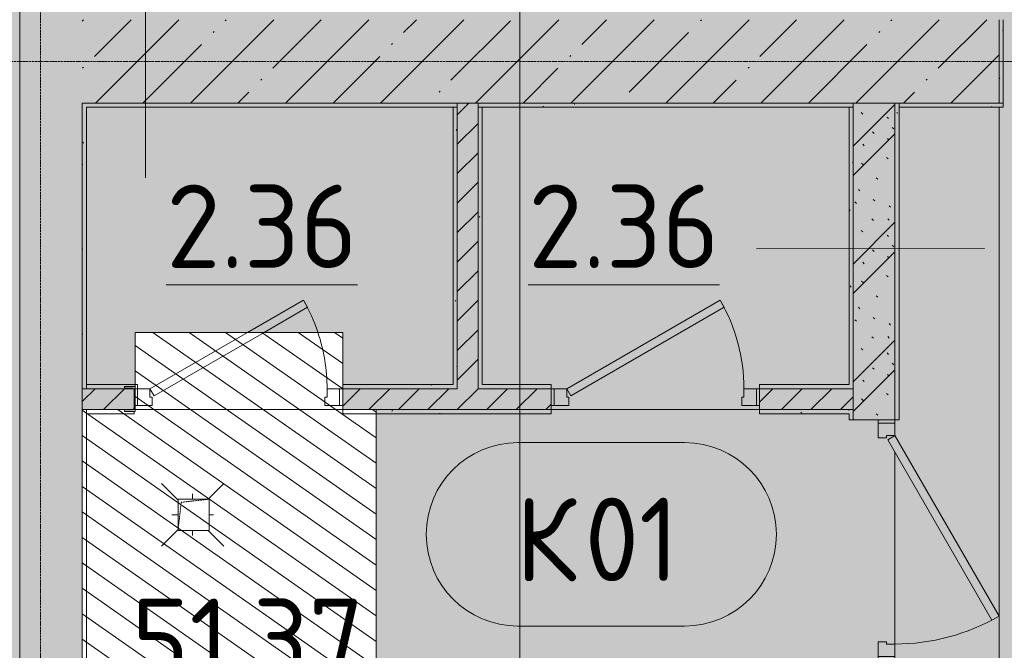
# Model space of a CAD drawing. Header units: millimetres. Extents: x -10358 to 171177, y -7314 to 134351.
# Tile 17 of 256: x 5800 to 10525, y 61475 to 64500. Entities that reach past the tile are written whole.
import ezdxf

# ---------------------------------------------------------------- set-up
doc = ezdxf.new("R2010")
doc.units = ezdxf.units.MM
doc.linetypes.add('3_ Штрих_ 1 х 1 мм', pattern=[2, 1, -1])
doc.linetypes.add('4_ Штрихпунктир_ 10 х 2 мм', pattern=[14, 10, -2, 0, -2])
for name, color, linetype, lineweight in [('A-AREA-IDEN', 7, 'Continuous', 5), ('A-DETL', 7, 'Continuous', 15), ('A-DETL-GENF', 7, 'Continuous', 13), ('A-DOOR', 7, 'Continuous', 13), ('A-DOOR-FRAM', 7, 'Continuous', 13), ('A-FLOR', 7, 'Continuous', 13), ('A-WALL', 7, 'Continuous', 13), ('A-WALL-PATT', 7, 'Continuous', 13), ('I-WALL', 7, 'Continuous', 13), ('M-EQPM', 7, 'Continuous', 13), ('P-SANR-FIXT', 7, 'Continuous', 13), ('S-COLS', 7, 'Continuous', 15), ('S-GRID', 7, 'Continuous', 5)]:
    doc.layers.add(name, color=color, linetype=linetype, lineweight=lineweight)
doc.styles.add('GOST Common_2', font='GOST_Common.ttf', dxfattribs={"height": 400})
pattern_1 = [(0, (0, 0), (406.4, 101.6), [6.706, -298.094, 6.706, -298.094, -1625.6]), (0, (0, 0), (406.4, 101.6), [-609.6, 6.706, -602.894, 6.706, -298.094, -711.2]), (0, (0, 0), (406.4, 101.6), [-1524, 6.706, -196.494, 6.706, -501.294]), (120, (152.4, 50.8), (-291.18818, 301.15272), [6.706, -298.094, 6.706, -298.094, -1625.6]), (120, (152.4, 50.8), (-291.18818, 301.15272), [-609.6, 6.706, -602.894, 6.706, -298.094, -711.2]), (120, (152.4, 50.8), (-291.18818, 301.15272), [-1524, 6.706, -196.494, 6.706, -501.294]), (240, (203.2, 254), (-115.21182, -402.75272), [6.706, -298.094, 6.706, -298.094, -1625.6]), (240, (203.2, 254), (-115.21182, -402.75272), [-609.6, 6.706, -602.894, 6.706, -298.094, -711.2]), (240, (203.2, 254), (-115.21182, -402.75272), [-1524, 6.706, -196.494, 6.706, -501.294])]
pattern_2 = [(45, (0, 0), (-228.0985, 228.0985), []), (45, (228.1, 0), (-228.0985, 228.0985), [403.225, -80.645, 6.706, -73.939])]
pattern_3 = [(45, (0, 0), (-70.71068, 70.71068), [])]
pattern_4 = [(145, (0, 0), (-57.357644, -81.915204), [])]

# ---------------------------------------------------------------- blocks, each defined once
blk = doc.blocks.new('Наметкина 10_РД_АР_П_Отделка_R21_rvt-1-Маркировочный план-схема -1 этажа на отм_-5_600')
at = {"layer": 'A-WALL-PATT', "lineweight": 5}
h = blk.add_hatch(dxfattribs=at)
h.set_pattern_fill('FP_16', color=256, style=0, pattern_type=2)
h.set_pattern_definition(pattern_1)
h.paths.add_polyline_path([(10500, 64100), (10520, 64100.8), (10520, 64500), (10500, 64500)])
h = blk.add_hatch(dxfattribs=at)
h.set_pattern_fill('FP_16', color=256, style=0, pattern_type=2)
h.set_pattern_definition(pattern_1)
h.paths.add_polyline_path([(6100, 62730), (6120, 62730), (6120, 64100), (6100, 64100), (6100, 63138.1)])
h = blk.add_hatch(dxfattribs=at)
h.set_pattern_fill('FP_16', color=256, style=0, pattern_type=2)
h.set_pattern_definition(pattern_1)
h.paths.add_polyline_path([(6425, 64080), (7900, 64080), (7900, 64100), (6120, 64100), (6120, 64080)])
h = blk.add_hatch(dxfattribs=at)
h.set_pattern_fill('FP_16', color=256, style=0, pattern_type=2)
h.set_pattern_definition(pattern_1)
h.paths.add_polyline_path([(7900, 62730), (7900, 64080), (7880, 64080), (7880, 62730)])
h = blk.add_hatch(dxfattribs=at)
h.set_pattern_fill('FP_16', color=256, style=0, pattern_type=2)
h.set_pattern_definition(pattern_1)
h.paths.add_polyline_path([(8000, 64080), (9800, 64080), (9800, 64100), (8000, 64099.9)])
h = blk.add_hatch(dxfattribs=at)
h.set_pattern_fill('FP_16', color=256, style=0, pattern_type=2)
h.set_pattern_definition(pattern_1)
h.paths.add_polyline_path([(8000, 62730), (8020, 62730), (8019.7, 64080), (8000, 64080), (8000, 62748.2)])
h = blk.add_hatch(dxfattribs=at)
h.set_pattern_fill('FP_16', color=256, style=0, pattern_type=2)
h.set_pattern_definition(pattern_1)
h.paths.add_polyline_path([(9780, 62750), (9800, 62750), (9800, 64080), (9780, 64080), (9780, 63138.1)])
h = blk.add_hatch(dxfattribs=at)
h.set_pattern_fill('FP_16', color=256, style=0, pattern_type=2)
h.set_pattern_definition(pattern_1)
h.paths.add_polyline_path([(10020, 58225), (10020, 61430), (10000, 61430), (10000, 58225)])
h.paths.add_polyline_path([(10020, 62580), (10020, 64100), (10000, 64100), (10000, 62580)])
h = blk.add_hatch(dxfattribs=at)
h.set_pattern_fill('FP_16', color=256, style=0, pattern_type=2)
h.set_pattern_definition(pattern_1)
h.paths.add_polyline_path([(10300, 64080), (10520, 64080), (10520, 64100), (10020, 64100), (10020, 64080)])
h = blk.add_hatch(dxfattribs=at)
h.set_pattern_fill('FP_16', color=256, style=0, pattern_type=2)
h.set_pattern_definition(pattern_1)
h.paths.add_polyline_path([(7350, 62730), (7880, 62730), (7880, 62750), (7350, 62750)])
h.paths.add_polyline_path([(6120, 62730), (6307.2, 62732.2), (6302.7, 62740), (6354.7, 62740), (6354.7, 62750), (6120, 62750), (6120, 62732.2)])
h.paths.add_polyline_path([(9780, 62730), (9800, 62730), (9800, 62750), (9350, 62750), (9350, 62730), (9660.1, 62730)])
h.paths.add_polyline_path([(8264, 62730), (8350, 62730), (8350, 62750), (8020, 62750), (8020, 62730)])
h = blk.add_hatch(dxfattribs=at)
h.set_pattern_fill('FP_16', color=256, style=0, pattern_type=2)
h.set_pattern_definition(pattern_1)
h.paths.add_polyline_path([(8000, 62610), (8350, 62610), (8350, 62630), (7510, 62630), (7510, 62610), (7900, 62610)])
h.paths.add_polyline_path([(9660.1, 62610), (9800, 62610), (9800, 62630), (9350, 62630), (9350, 62610)])
h = blk.add_hatch(dxfattribs=at)
h.set_pattern_fill('FP_16', color=256, style=0, pattern_type=2)
h.set_pattern_definition(pattern_1)
h.paths.add_polyline_path([(9800, 61075), (9800, 61430), (9780, 61430), (9780, 61075)])
h.paths.add_polyline_path([(9800, 62580), (9800, 62610), (9780, 62610), (9780, 62580)])
at = {"layer": 'A-WALL'}
for p, q in [((10500, 64500), (10500, 64100)), ((10520, 64100), (10520, 64500)), ((6100, 64100), (6100, 62730)), ((6120, 64100), (6100, 64100)), ((7900, 64100), (6120, 64100)), ((6120, 62730), (6120, 64080)), ((6120, 64080), (7900, 64080)), ((7900, 64080), (7880, 64080)), ((7880, 64080), (7880, 62750)), ((7900, 64080), (7900, 64100)), ((7900, 62730), (7900, 64080)), ((9800, 64100), (8000, 64100)), ((8000, 64100), (8000, 64080)), ((8000, 64080), (9800, 64080)), ((8000, 64080), (8000, 62730)), ((8020, 64080), (8000, 64080)), ((8020, 62750), (8020, 64080)), ((9800, 64080), (9780, 64080)), ((9780, 64080), (9780, 62750)), ((9800, 64080), (9800, 64100)), ((9800, 62750), (9800, 64080)), ((10000, 64100), (10000, 62580)), ((10020, 64100), (10000, 64100)), ((10020, 62580), (10020, 64100)), ((10500, 64100), (10020, 64100)), ((10020, 64100), (10020, 64080)), ((10020, 64080), (10520, 64080)), ((10520, 64080), (10520, 64100)), ((6354.7, 62750), (6120, 62750)), ((6120, 62750), (6120, 62730)), ((6365, 62750), (6354.7, 62750)), ((6365, 62730), (6365, 62750)), ((7880, 62750), (7350, 62750)), ((7350, 62750), (7350, 62730)), ((8350, 62750), (8020, 62750)), ((8350, 62730), (8350, 62750)), ((9780, 62750), (9350, 62750)), ((9350, 62750), (9350, 62730)), ((9800, 62730), (9800, 62750)), ((6100, 62730), (6120, 62730)), ((6120, 62730), (6347.7, 62730)), ((6354.7, 62730), (6365, 62730)), ((7350, 62730), (7880, 62730)), ((7880, 62730), (7900, 62730)), ((8000, 62730), (8020, 62730)), ((8020, 62730), (8350, 62730)), ((9350, 62730), (9800, 62730)), ((6100, 62630), (6100, 61250)), ((6120, 62630), (6100, 62630)), ((6347.7, 62630), (6120, 62630)), ((6120, 62630), (6120, 62610)), ((6120, 61250), (6120, 62630)), ((6120, 62610), (6350, 62610)), ((6350, 62610), (6350, 62620)), ((7510, 62630), (7350, 62630)), ((7350, 62630), (7350, 62610)), ((7352.3, 62610), (7510, 62610)), ((8350, 62630), (7510, 62630)), ((7510, 62610), (8350, 62610)), ((8350, 62610), (8350, 62630)), ((9800, 62630), (9350, 62630)), ((9350, 62630), (9350, 62610)), ((9350, 62610), (9780, 62610)), ((9780, 62610), (9780, 62580)), ((9800, 62610), (9800, 62630)), ((9800, 62580), (9800, 62610)), ((9780, 62580), (9800, 62580)), ((10000, 62580), (10020, 62580))]:
    blk.add_line(p, q, dxfattribs=at)
at = {"layer": 'A-WALL', "lineweight": 15}
blk.add_line((10500, 64100), (10520, 64100), dxfattribs=at)
blk = doc.blocks.new('АР_Дверь однопольная - 1150х2100h_кл_ коридор-5133675-Маркировочный план-схема -1 этажа на отм_-5_600')
at = {"layer": 'A-DOOR'}
for p, q in [((366, 600), (-500, 100)), ((386, 565.4), (366, 600)), ((-480, 65.4), (386, 565.4)), ((-500, 100), (-480, 65.4))]:
    blk.add_line(p, q, dxfattribs=at)
at = {"layer": 'A-DOOR', "lineweight": 5}
blk.add_arc((-500, 100), 1000, 360, 30, dxfattribs=at)
at = {"layer": 'A-DOOR-FRAM'}
for p, q in [((-560, 100), (-575, 100)), ((-500, 100), (-560, 100)), ((-560, 100), (-560, 20)), ((-500, 60), (-500, 100)), ((560, 100), (500, 100)), ((500, 100), (500, 60)), ((560, 20), (560, 100)), ((560, 100), (575, 100)), ((-490, 60), (-500, 60)), ((-490, 20), (-490, 60)), ((500, 60), (490, 60)), ((490, 60), (490, 20)), ((-560, 20), (-575, 20)), ((-560, 20), (-490, 20)), ((490, 20), (560, 20)), ((560, 20), (575, 20))]:
    blk.add_line(p, q, dxfattribs=at)
blk = doc.blocks.new('АР_Дверь однопольная - 1000х2100h_850__Кладовая-V101-Маркировочный план-схема -1 этажа на отм_-5_600')
at = {"layer": 'A-DOOR'}
for p, q in [((311.1, 475), (42.7, 320)), ((331.1, 440.4), (311.1, 475)), ((122.7, 320), (331.1, 440.4)), ((42.7, 320), (-425, 50)), ((-405, 15.4), (122.7, 320)), ((-425, 50), (-405, 15.4))]:
    blk.add_line(p, q, dxfattribs=at)
at = {"layer": 'A-DOOR', "lineweight": 5}
for start, end in [(18.5524, 30), (360, 18.5524)]:
    blk.add_arc((-425, 50), 850, start, end, dxfattribs=at)
at = {"layer": 'A-DOOR-FRAM'}
for p, q in [((-495.3, 50), (-500, 50)), ((-485, 50), (-495.3, 50)), ((-425, 50), (-485, 50)), ((-485, 50), (-485, -30)), ((-425, 10), (-425, 50)), ((485, 50), (425, 50)), ((425, 50), (425, 10)), ((485, -30), (485, 50)), ((485, 50), (500, 50)), ((-415, 10), (-425, 10)), ((-415, -30), (-415, 10)), ((425, 10), (415, 10)), ((415, 10), (415, -30)), ((-495.3, -30), (-500, -30)), ((-485, -30), (-495.3, -30)), ((-485, -30), (-415, -30)), ((415, -30), (485, -30)), ((485, -30), (500, -30))]:
    blk.add_line(p, q, dxfattribs=at)
blk = doc.blocks.new('АР_Дверь однопольная - 1000х2100h_850__Кладовая-4751203-Маркировочный план-схема -1 этажа на отм_-5_600')
at = {"layer": 'A-DOOR'}
for p, q in [((311.1, 475), (-425, 50)), ((331.1, 440.4), (311.1, 475)), ((-405, 15.4), (331.1, 440.4)), ((-425, 50), (-405, 15.4))]:
    blk.add_line(p, q, dxfattribs=at)
at = {"layer": 'A-DOOR', "lineweight": 5}
blk.add_arc((-425, 50), 850, 360, 30, dxfattribs=at)
at = {"layer": 'A-DOOR-FRAM'}
for p, q in [((-485, 50), (-500, 50)), ((-425, 50), (-485, 50)), ((-485, 50), (-485, -30)), ((-425, 10), (-425, 50)), ((485, 50), (425, 50)), ((425, 50), (425, 10)), ((485, -30), (485, 50)), ((485, 50), (500, 50)), ((-415, 10), (-425, 10)), ((-415, -30), (-415, 10)), ((425, 10), (415, 10)), ((415, 10), (415, -30)), ((-485, -30), (-500, -30)), ((-485, -30), (-415, -30)), ((415, -30), (485, -30)), ((485, -30), (500, -30))]:
    blk.add_line(p, q, dxfattribs=at)
blk = doc.blocks.new('АР_Канал вертикальный прямоугольный - ВК-V100-Маркировочный план-схема -1 этажа на отм_-5_600')
at = {"layer": 'A-DETL-GENF', "linetype": '3_ Штрих_ 1 х 1 мм'}
for p, q in [((75, 75), (-75, 75)), ((-75, 75), (-75, -75)), ((75, 75), (-75, 75)), ((-75, 75), (-75, -75)), ((-75, -75), (-60, 60)), ((-75, -75), (-60, 60)), ((-60, 60), (75, 75)), ((-60, 60), (75, 75)), ((75, -75), (75, 75)), ((-75, -75), (75, -75))]:
    blk.add_line(p, q, dxfattribs=at)
at = {"layer": 'M-EQPM'}
for p, q in [((-75, -75), (-75, 75)), ((-75, 75), (75, 75)), ((75, 75), (75, -75)), ((75, -75), (-75, -75))]:
    blk.add_line(p, q, dxfattribs=at)
blk = doc.blocks.new('АР_Трап - 100-100-V120-Маркировочный план-схема -1 этажа на отм_-5_600')
at = {"layer": 'P-SANR-FIXT'}
for p, q in [((-70, 70), (-150, 150)), ((75, 75), (150, 150)), ((0, 75), (0, 100)), ((-100, 0), (-70, 0)), ((80, 0), (100, 0)), ((-70, -70), (-150, -150)), ((0, -100), (0, -75)), ((75, -75), (150, -150))]:
    blk.add_line(p, q, dxfattribs=at)
blk = doc.blocks.new('АР_Фахверк_ _Швеллер полки параллельные_ - 12П-6685642-Маркировочный план-схема -1 этажа на отм_-5_600')
at = {"layer": 'S-COLS'}
blk.add_hatch(color=256, dxfattribs=at).paths.add_polyline_path([(-16.6, 50), (-14.7, -60), (35.4, -60), (30.9, -52.2), (-9.6, -50), (-11.8, -44.7), (-13.5, 50)])
for p, q in [((-16.6, 60), (-16.6, -60)), ((35.4, 60), (-14.8, 60)), ((-4.3, 52.2), (30.9, 52.2)), ((35.4, 56.7), (35.4, 60)), ((-11.8, -44.7), (-11.8, 44.7)), ((-16.6, -60), (35.4, -60)), ((30.9, -52.2), (-4.3, -52.2)), ((35.4, -60), (35.4, -56.7))]:
    blk.add_line(p, q, dxfattribs=at)
for centre, radius, start, end in [((-4.3, 44.7), 7.5, 135.028, 180), ((-4.3, 44.7), 7.5, 90, 135), ((30.9, 56.7), 4.5, 270, 360), ((-4.3, -44.7), 7.5, 180, 270), ((30.9, -56.7), 4.5, 360, 90)]:
    blk.add_arc(centre, radius, start, end, dxfattribs=at)
blk = doc.blocks.new('Марка помещения _Номер_ - 2 мм-68851-Маркировочный план-схема -1 этажа на отм_-5_600')
at = {"layer": 'A-AREA-IDEN'}
for p, q in [((-2.027, 2.21), (1.973, 2.21)), ((-2.027, -2.19), (1.973, -2.19))]:
    blk.add_line(p, q, dxfattribs=at)
for centre, start, end in [((-2.027, 0.01), 90, 270), ((1.973, 0.01), 270, 90)]:
    blk.add_arc(centre, 2.2, start, end, dxfattribs=at)

msp = doc.modelspace()

# ---------------------------------------------------------------- hatches: boundary and pattern name
at = {"layer": 'A-DETL-GENF', "true_color": 0xffffff}
h = msp.add_hatch(color=7, dxfattribs=at)
h.paths.add_polyline_path([(30200, 32200), (38582.9, 32200), (38582.9, 48000), (32600, 48000), (32600, 50050), (26600, 50050), (26601.2, 51500), (26900, 51500), (26900, 51900), (26600, 51900), (26600, 57825), (26900, 57825), (26900, 58225), (26600, 58225), (26600, 64100), (26900, 64100), (26900, 64500), (26600, 64500), (26600, 70300), (26900, 70300), (26900, 70700), (26600, 70700), (26600, 76750), (26900, 76750), (26900, 77150), (26600, 77150), (26600, 80600), (26975, 80600), (26975, 80900), (32600, 80900), (32600, 99100), (26975, 99100), (26975, 99400), (26575, 99400), (26575, 99100), (20875, 99100), (20875, 99400), (20475, 99400), (20475, 99100), (14525, 99100), (14525, 99400), (1400, 99400), (1400, 101100), (600, 101100), (600, 101450), (700, 101450), (700, 101750), (1400, 101750), (1400, 104300), (41750, 104300), (41750, 125510), (44050, 125510), (44050, 126310), (44700, 126310), (44700, 125510), (45250, 125510), (45250, 127956.4), (-1456, 127956.4), (-1456, 79200), (4850, 79200), (4850, 32200), (29700, 32200)])
h.paths.add_polyline_path([(19481.8, 43200), (19250, 43200), (19250, 44800), (20325, 44800), (20325, 44300), (21000, 44300), (21000, 43200), (19675, 43200)])
h.paths.add_polyline_path([(34923.4, 43245), (33775, 43245), (33776.6, 44280), (34923.4, 44280), (34923.4, 43246.6)])
h.paths.add_polyline_path([(15899.9, 43690), (15900, 43810), (15951.9, 43810), (15947.4, 43802.2), (15906.9, 43800), (15904.7, 43794.7), (15906.9, 43700), (15912.2, 43697.8), (15948.6, 43695.8), (15951.9, 43690), (15900, 43690)])
h.paths.add_polyline_path([(16768.8, 43690), (16748, 43690), (16752.5, 43697.8), (16793, 43700), (16795.2, 43705.3), (16793, 43800), (16787.7, 43802.2), (16751.5, 43803.9), (16748, 43810), (16800, 43810), (16798.8, 43690), (16787.7, 43690)])
h.paths.add_polyline_path([(6298, 43690), (6302.5, 43697.8), (6343, 43700), (6345.2, 43705.3), (6343, 43800), (6337.7, 43802.2), (6301.4, 43804.2), (6298, 43810), (6350, 43810), (6348.8, 43690), (6318.9, 43690)])
h.paths.add_polyline_path([(33774, 44335), (33724.6, 44335), (33729.1, 44342.8), (33769.6, 44345), (33771.8, 44350.3), (33769.6, 44445), (33764.3, 44447.2), (33729.1, 44447.2), (33724.6, 44455), (33776.6, 44455), (33775, 44335)])
h.paths.add_polyline_path([(34945, 44335), (34923.4, 44335), (34925, 44455), (34975.4, 44455), (34970.9, 44447.2), (34930.4, 44445), (34928.2, 44439.7), (34930.4, 44345), (34935.7, 44342.8), (34970.9, 44342.8), (34975.4, 44335)])
h.paths.add_polyline_path([(6868, 44740), (6100, 44740), (6100, 46490), (7200, 46490), (7200, 44740), (7040, 44740)])
h.paths.add_polyline_path([(13050, 45300), (12550, 45300), (12550, 77050), (13350, 77050), (13350, 61550), (24850, 61550), (24850, 60750), (13350, 60750), (13350, 45300)])
h.paths.add_polyline_path([(27808.7, 50700), (31300, 50700), (31300, 75252.5), (27250, 79728.8), (27250, 50700)])
h.paths.add_polyline_path([(31950, 50700), (32600, 50700), (32600, 75050), (31950, 75050), (31950, 50920)])
h.paths.add_polyline_path([(29374.9, 52325), (28875, 52325), (28876.1, 73440), (29675, 73440), (29675, 52325)])
h.paths.add_polyline_path([(20275, 52800), (20275, 54550), (22025, 54550), (22025, 52800), (20500, 52800)])
h.paths.add_polyline_path([(7076.2, 61250), (6100, 61250), (6100, 62630), (6348.1, 62630.8), (6349.9, 62635.3), (6347.7, 62730), (6338, 62732.2), (6307.2, 62732.2), (6302.7, 62740), (6354.7, 62740), (6354.7, 63000), (7350, 63000), (7350, 62630), (7510, 62630), (7510, 61250), (7180, 61250)])
h.paths.add_polyline_path([(31940, 75700), (32600, 75700), (32600, 80250), (27655, 80250), (31771.7, 75700)])
h.paths.add_polyline_path([(16125, 77150), (14375, 77150), (14375, 78400), (16125, 78400), (16125, 77170)])
h.paths.add_polyline_path([(20301, 78840), (20301, 78916), (20501, 78916), (20500, 78840.6), (20492, 78845.5), (20492, 78901.3), (20489.2, 78908), (20482.5, 78910.8), (20319.5, 78910.8), (20312.8, 78908), (20310, 78901.3), (20310, 78845.5)])
h.paths.add_polyline_path([(30075, 84350), (24230, 84350), (24230, 84900), (26975, 84900), (26975, 85150), (29775, 85150), (29775, 96625), (30575, 96625), (30575, 84350), (30275, 84350)])
h.paths.add_polyline_path([(18875, 93330), (17125, 93330), (17125, 95080), (18875, 95080), (18875, 94023)])
h.paths.add_polyline_path([(4850, 93330), (3100, 93330), (3100, 95080), (4850, 95080), (4850, 93507.5)])
h.paths.add_polyline_path([(2050, 99750), (32600, 99750), (32600, 100300), (45100.3, 100300), (41936.4, 103650), (2050, 103650), (2050, 100848.8)])
h.paths.add_polyline_path([(45250, 101088.1), (45250, 124860), (42400, 124860), (42400, 104105.8), (44561.3, 101817.3)])
h.paths.add_polyline_path([(40215, 101300), (3645.5, 101300), (3645.5, 102100), (40215, 102100), (40215, 101600)])
h.paths.add_polyline_path([(44325, 105712), (43825, 105712.7), (43825, 123388), (44625, 123388), (44625, 105712), (44561.3, 105712)])
h.paths.add_polyline_path([(32445, 109025), (31630, 109025), (31630, 110775), (33380, 110775), (33380, 109025), (32580, 109025)])
h.paths.add_polyline_path([(7825, 109025), (7825, 110775), (9575, 110775), (9575, 109025)])
h.paths.add_polyline_path([(40200, 117650), (700, 117650), (700, 118450), (40200, 118450), (40200, 117950)])
at = {"layer": 'A-DETL-GENF', "lineweight": 5, "true_color": 0x808080}
h = msp.add_hatch(dxfattribs=at)
h.set_pattern_fill('FP_17', color=8, style=0, pattern_type=2)
h.set_pattern_definition(pattern_4)
h.paths.add_polyline_path([(130440, 11900), (131470, 11900), (131470, 12750), (130440, 12750), (130440, 12700), (130320, 12700), (130320, 11900), (130424.6, 11900)])
h.paths.add_polyline_path([(130440, 12825), (131470, 12825), (131470, 13675), (130440, 13675), (130440, 13630), (130320, 13630), (130320, 12830), (130440, 12830)])
h.paths.add_polyline_path([(131116.4, 13750), (131470, 13750), (131470, 14700), (130440, 14699.8), (130440, 14560), (130320, 14560), (130320, 13760), (130440, 13760), (130440, 13750)])
h.paths.add_polyline_path([(130440, 17700), (131470, 17700), (131470, 18650), (130440, 18650), (130440, 18600), (130320, 18600), (130320, 17800), (130440, 17800), (130440, 17720)])
h.paths.add_polyline_path([(131470, 18725), (131470, 19675), (130440, 19675), (130440, 19600), (130320, 19600), (130320, 18800), (130440, 18800), (130440, 18725), (131456.5, 18725)])
h.paths.add_polyline_path([(131463.2, 19750), (131470, 19750), (131470, 20800), (130440, 20800), (130440, 20600), (130320, 20600), (130320, 19800), (130440, 19800), (130440, 19750), (131450, 19750)])
h.paths.add_polyline_path([(131116.4, 20900), (131470, 20900), (131470, 22035), (130440, 22035), (130440, 21925), (130320, 21925), (130320, 21125), (130440, 21125), (130440, 20900)])
h.paths.add_polyline_path([(131470, 22150), (131470, 23090), (130440, 23090), (130440, 22975), (130320, 22975), (130320, 22175), (130440, 22175), (130440, 22150), (131458.5, 22150)])
h.paths.add_polyline_path([(131120, 23165), (131470, 23165), (131470, 24125), (130440, 24125), (130440, 24025), (130320, 24025), (130320, 23225), (130440, 23225), (130440, 23165), (131116.4, 23165)])
h.paths.add_polyline_path([(125195.4, 32000), (125320, 32000), (125320, 32070), (125520, 32070), (125520, 33100), (124425, 33100), (124425, 32070), (124520, 32070), (124520, 32000), (124614.5, 32000)])
h.paths.add_polyline_path([(124320, 32000), (124330, 32000), (124330, 32070), (124350, 32071.8), (124350, 33100), (123440, 33100), (123440, 32070), (123530, 32070), (123530, 32000), (124285.4, 32000)])
h.paths.add_polyline_path([(123225.4, 32000), (123350, 32000), (123350, 32070), (123365, 32070), (123365, 33100), (122455, 33100), (122455, 32070), (122550, 32070), (122550, 32000), (122740.1, 32000)])
h.paths.add_polyline_path([(122370, 32000), (122370, 32070), (122380, 32070), (122380, 33100), (121470, 33100), (121470, 32070), (121570, 32070), (121570, 32000), (122360, 32000)])
h.paths.add_polyline_path([(126486.3, 41038.4), (127220, 41038.4), (127220, 42788.4), (125545, 42788.4), (125545, 41038.4), (126454.9, 41038.4)])
h.paths.add_polyline_path([(19375, 43200), (21000, 43200), (21000, 44300), (20325, 44300), (20325, 44800), (19250, 44800), (19250, 43200), (19355, 43200)])
h.paths.add_polyline_path([(34325, 43245), (34923.4, 43246.6), (34923.4, 44280), (33775, 44280), (33775, 43245), (33907.5, 43245)])
h.paths.add_polyline_path([(108528.4, 44153.4), (109460, 44153.4), (109460, 45903.4), (107785, 45903.4), (107785, 44153.4)])
h.paths.add_polyline_path([(7180, 44740), (7200, 44740), (7200, 46490), (6100, 46490), (6100, 44740), (7040, 44740)])
h.paths.add_polyline_path([(123420, 47063.4), (123420, 48400), (122170, 48400), (122170, 47063.4), (123400, 47063.4)])
h.paths.add_polyline_path([(21150, 52800), (22025, 52800), (22025, 54550), (20275, 54550), (20275, 52800), (21090, 52800)])
h.paths.add_polyline_path([(125380, 53538.4), (127055, 53538.4), (127055, 55288.4), (125380, 55288.4), (125380, 54200)])
h.paths.add_polyline_path([(121065, 53538.4), (121065, 55288.4), (119390, 55288.4), (119390, 53538.4), (120270, 53538.4)])
h.paths.add_polyline_path([(113505, 53538.4), (115180, 53538.4), (115180, 55288.4), (113505, 55288.4), (113505, 53603.3)])
h.paths.add_polyline_path([(145075, 60500), (146145, 60500), (146145, 62225), (145075, 62225), (145075, 62100), (144395, 62100), (144395, 60500)])
h.paths.add_polyline_path([(7350, 61250), (7510, 61250), (7510, 62630), (7350, 62630), (7350, 63000), (6354.7, 63000), (6352.9, 62620), (6302.7, 62620), (6307.2, 62627.8), (6100, 62630), (6100, 61250), (7300, 61250)])
h.paths.add_polyline_path([(107840.3, 64938.4), (109460, 64938.4), (109460, 66688.4), (107785, 66688.4), (107785, 64938.4)])
h.paths.add_polyline_path([(48600, 68900), (49975, 68900), (49975, 70650), (48225, 70650), (48225, 68900)])
h.paths.add_polyline_path([(131116.4, 70675), (132225, 70675), (132225, 72425), (130867.5, 72425), (130867.5, 70675)])
h.paths.add_polyline_path([(125770, 70675), (127135, 70675), (127135, 72425), (125385, 72425), (125385, 70675)])
h.paths.add_polyline_path([(113405, 70688.4), (115080, 70688.4), (115080, 72438.4), (113405, 72438.4), (113405, 71111.7)])
h.paths.add_polyline_path([(15400, 77150), (16125, 77150), (16125, 78400), (14375, 78400), (14375, 77150)])
h.paths.add_polyline_path([(127270, 77350), (127860, 77350), (127860, 78375), (126110, 78375), (126110, 77350), (127260, 77350)])
h.paths.add_polyline_path([(145076.9, 80125), (146175, 80125), (146175, 81875), (145075, 81875), (145075, 80125)])
h.paths.add_polyline_path([(118020, 80850), (118670, 80850), (118670, 81920), (117295, 81920), (117295, 80850)])
h.paths.add_polyline_path([(100403.3, 82725), (101625, 82725), (101625, 84475), (99875, 84475), (99875, 82725), (99908.8, 82725)])
h.paths.add_polyline_path([(142220, 84375), (142220, 86125), (141120, 86125), (141120, 84375)])
h.paths.add_polyline_path([(17425, 93330), (18875, 93330), (18875, 95080), (17125, 95080), (17125, 93330), (17175, 93330)])
h.paths.add_polyline_path([(3100, 93330), (4850, 93330), (4850, 95080), (3100, 95080), (3100, 93595)])
h.paths.add_polyline_path([(139145, 94100), (139145, 95850), (137395, 95850), (137395, 94100), (138420, 94100)])
h.paths.add_polyline_path([(123745, 94100), (123745, 95850), (121995, 95850), (121995, 94100), (122740.1, 94100)])
h.paths.add_polyline_path([(111345, 94100), (111345, 95850), (109595, 95850), (109595, 94100), (110726.4, 94100)])
h.paths.add_polyline_path([(47353.4, 101150), (48280, 101150), (48280, 102700), (46600, 102700), (46600, 102075), (46700, 102075), (46700, 101150)])
h.paths.add_polyline_path([(64875, 101550), (64900, 101550), (64900, 102700), (63200, 102700), (63200, 101550), (64106, 101550)])
h.paths.add_polyline_path([(53020, 103865), (54480, 103865), (54480, 105615), (53000, 105615), (53000, 103865)])
h.paths.add_polyline_path([(62696.1, 108325), (63075, 108325), (63075, 109000), (62800, 109000), (62800, 109400), (63075, 109400), (63074.6, 110075), (61325, 110075), (61325, 108325), (62200, 108325)])
h.paths.add_polyline_path([(48725, 108325), (50475, 108325), (50475, 110075), (48725, 110075), (48725, 109400), (48800, 109400), (48800, 109000), (48725, 109000), (48725, 108815.6)])
h.paths.add_polyline_path([(128375, 109025), (128375, 110775), (126625, 110775), (126625, 109025), (128324.3, 109025)])
h.paths.add_polyline_path([(111100, 109025), (112175, 109025), (112175, 110775), (110425, 110775), (110425, 109025)])
h.paths.add_polyline_path([(86125, 109025), (87875, 109025), (87875, 110775), (86125, 110775), (86125, 109106.9)])
h.paths.add_polyline_path([(32800, 109025), (33380, 109025), (33380, 110775), (31630, 110775), (31630, 109025), (32580, 109025)])
h.paths.add_polyline_path([(9575, 109025), (9575, 110775), (7825, 110775), (7825, 109025)])
h.paths.add_polyline_path([(54965, 121680), (54965, 123430), (53215, 123430), (53215, 121680), (53830, 121680)])
h = msp.add_hatch(dxfattribs=at)
h.set_pattern_fill('FP_17', color=8, style=0, pattern_type=2)
h.set_pattern_definition(pattern_4)
h.paths.add_polyline_path([(6350, 62620), (6354.7, 62620), (6354.7, 62630), (6307.2, 62627.8), (6302.7, 62620), (6349.9, 62620)])
at = {"layer": 'A-WALL-PATT', "lineweight": 5}
h = msp.add_hatch(dxfattribs=at)
h.set_pattern_fill('FP_1', color=256, style=0, pattern_type=2)
h.set_pattern_definition(pattern_2)
h.paths.add_polyline_path([(5800, 41625), (6100, 41625), (6100, 80600), (5800, 80600), (5800, 43782.8)])
h = msp.add_hatch(dxfattribs=at)
h.set_pattern_fill('FP_1', color=256, style=0, pattern_type=2)
h.set_pattern_definition(pattern_2)
h.paths.add_polyline_path([(10300, 64100), (10500, 64100), (10500, 64500), (6100, 64500), (6100, 64100), (10000, 64100)])
h = msp.add_hatch(dxfattribs=at)
h.set_pattern_fill('FP_8', color=256, style=0, pattern_type=2)
h.set_pattern_definition(pattern_3)
h.paths.add_polyline_path([(8000, 62730), (8000, 64100), (7900, 64100), (7900, 62730)])
h = msp.add_hatch(dxfattribs=at)
h.set_pattern_fill('FP_6', color=256, style=0, pattern_type=2)
h.set_pattern_definition([(135, (300.56, 377.28), (-565.6854, 6e-14), [10, -790]), (135, (349.8, 474.73), (-565.6854, 6e-14), [10, -790]), (135, (423.93, 473.06), (-565.6854, 6e-14), [10, -790]), (135, (229.92, 447.9), (-565.6854, 6e-14), [10, -790]), (135, (155.08, 447.9), (-565.6854, 6e-14), [10, -790]), (135, (114.9, 369.03), (-565.6854, 6e-14), [10, -790]), (135, (132.43, 285.8), (-565.6854, 6e-14), [10, -790]), (135, (214.66, 322), (-565.6854, 6e-14), [10, -790]), (135, (198.16, 261.88), (-565.6854, 6e-14), [10, -790]), (135, (45.2, 272.9), (-565.6854, 6e-14), [10, -790]), (135, (42.32, 336.16), (-565.6854, 6e-14), [10, -790]), (135, (92.26, 192.24), (-565.6854, 6e-14), [10, -790]), (135, (7.07, 149.2), (-565.6854, 6e-14), [10, -790]), (135, (80.6, 95.1), (-565.6854, 6e-14), [10, -790]), (135, (79.53, 36.94), (-565.6854, 6e-14), [10, -790]), (135, (153.87, 74.56), (-565.6854, 6e-14), [10, -790]), (135, (228.35, 124.8), (-565.6854, 6e-14), [10, -790]), (135, (279.75, 180.4), (-565.6854, 6e-14), [10, -790]), (135, (282.9, 31.63), (-565.6854, 6e-14), [10, -790]), (135, (377.38, 53.45), (-565.6854, 6e-14), [10, -790]), (135, (352.28, 102.7), (-565.6854, 6e-14), [10, -790]), (135, (354.05, 0), (-565.6854, 6e-14), [10, -790]), (135, (553.23, 16.45), (-565.6854, 6e-14), [10, -790]), (135, (542.38, 63.45), (-565.6854, 6e-14), [10, -790]), (135, (536.58, 239.3), (-565.6854, 6e-14), [10, -790]), (135, (475.85, 203.9), (-565.6854, 6e-14), [10, -790]), (135, (475.85, 316.54), (-565.6854, 6e-14), [10, -790]), (135, (520.8, 408.7), (-565.6854, 6e-14), [10, -790]), (135, (551.1, 470.8), (-565.6854, 6e-14), [10, -790]), (135, (235.25, 537.93), (-565.6854, 6e-14), [10, -790]), (135, (407.25, 547.65), (-565.6854, 6e-14), [10, -790]), (135, (94.5, 558.6), (-565.6854, 6e-14), [10, -790]), (135, (46.4, 532.3), (-565.6854, 6e-14), [10, -790]), (135, (85.56, 465.04), (-565.6854, 6e-14), [10, -790]), (135, (355.53, 181.14), (-565.6854, 6e-14), [10, -790]), (135, (362.23, 243.6), (-565.6854, 6e-14), [10, -790]), (135, (413.45, 344.1), (-565.6854, 6e-14), [10, -790]), (135, (286.3, 273.25), (-565.6854, 6e-14), [10, -790]), (135, (423.02, 263.72), (-565.6854, 6e-14), [10, -790]), (135, (162.94, 190.2), (-565.6854, 6e-14), [10, -790]), (135, (470.25, 120.93), (-565.6854, 6e-14), [10, -790]), (135, (484.48, 9.78), (-565.6854, 6e-14), [10, -790]), (45, (0, 212.13), (-565.6854, 0), []), (45, (212.13, 0), (-565.6854, 0), []), (45, (353.55, 0), (-565.6854, 0), []), (45, (0, 353.55), (-565.6854, 0), [])])
h.paths.add_polyline_path([(10000, 58225), (10000, 61430), (9800, 61430), (9800, 58225)])
h.paths.add_polyline_path([(10000, 62580), (10000, 64100), (9800, 64100), (9800, 62580)])
h = msp.add_hatch(dxfattribs=at)
h.set_pattern_fill('FP_8', color=256, style=0, pattern_type=2)
h.set_pattern_definition(pattern_3)
h.paths.add_polyline_path([(9800, 62630), (9800, 62730), (9350, 62730), (9350, 62630), (9660.1, 62630)])
h.paths.add_polyline_path([(6347.7, 62630), (6349.9, 62635.3), (6347.7, 62730), (6100, 62730), (6100, 62630), (6342.4, 62630)])
h.paths.add_polyline_path([(8350, 62630), (8350, 62730), (7350, 62730), (7350, 62630), (8264, 62630)])

# ---------------------------------------------------------------- linework, layer by layer
at = {"layer": 'A-AREA-IDEN'}
for p, q in [((6403.1, 63741.5), (6403.1, 65132.2)), ((9335.8, 63400.7), (10429.6, 63402.2))]:
    msp.add_line(p, q, dxfattribs=at)
at = {"layer": 'A-DETL', "lineweight": 5}
for p, q in [((7350, 63000), (6354.7, 63000)), ((6354.7, 63000), (6354.7, 62630)), ((7350, 62630), (7350, 63000)), ((6354.7, 62630), (6100, 62630)), ((6100, 62630), (6100, 61250)), ((7510, 62630), (7350, 62630)), ((7510, 61250), (7510, 62630))]:
    msp.add_line(p, q, dxfattribs=at)
at = {"layer": 'A-FLOR'}
for p, q in [((10500, 58225), (10500, 64080)), ((6354.7, 62630), (7350, 62630)), ((8350, 62630), (9350, 62630)), ((10000, 62580), (10000, 62565)), ((10000, 62565), (10000, 62580)), ((10000, 62425), (10000, 61505)), ((10000, 61505), (10000, 62425))]:
    msp.add_line(p, q, dxfattribs=at)
at = {"layer": 'A-WALL'}
for p, q in [((5800, 80600), (5800, 41225)), ((10500, 64100), (10500, 64500)), ((6100, 41625), (6100, 64100)), ((6100, 64100), (10500, 64100))]:
    msp.add_line(p, q, dxfattribs=at)
at = {"layer": 'I-WALL'}
for p, q in [((7900, 64100), (7900, 62730)), ((8000, 62730), (8000, 64100)), ((9800, 64100), (9800, 62580)), ((10000, 62580), (10000, 64100)), ((6347.7, 62730), (6100, 62730)), ((7900, 62730), (7350, 62730)), ((7350, 62730), (7350, 62630)), ((8350, 62730), (8000, 62730)), ((8350, 62630), (8350, 62730)), ((9800, 62730), (9350, 62730)), ((9350, 62730), (9350, 62630)), ((6100, 62630), (6347.7, 62630)), ((7350, 62630), (8350, 62630)), ((9350, 62630), (9800, 62630)), ((9800, 62580), (10000, 62580))]:
    msp.add_line(p, q, dxfattribs=at)
at = {"layer": 'S-GRID', "linetype": '4_ Штрихпунктир_ 10 х 2 мм'}
for p, q in [((8200, -5714.2), (8200, 132751)), ((8200, 29261), (8200, 129588.4)), ((5900, 29261), (5900, 100620.8)), ((27370.3, 64300), (-5845.9, 64300))]:
    msp.add_line(p, q, dxfattribs=at)

# ---------------------------------------------------------------- block references
at = {"lineweight": 5}
msp.add_blockref('Наметкина 10_РД_АР_П_Отделка_R21_rvt-1-Маркировочный план-схема -1 этажа на отм_-5_600', (0, 0), dxfattribs=at)
at = {"layer": 'A-AREA-IDEN', "xscale": 199.9999999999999, "yscale": 199.9999999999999, "zscale": 199.9999999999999}
msp.add_blockref('Марка помещения _Номер_ - 2 мм-68851-Маркировочный план-схема -1 этажа на отм_-5_600', (8596.3, 62029.3), dxfattribs=at)
at = {"layer": 'A-DOOR'}
for name, p in [('АР_Дверь однопольная - 1000х2100h_850__Кладовая-V101-Маркировочный план-схема -1 этажа на отм_-5_600', (6850, 62680)), ('АР_Дверь однопольная - 1000х2100h_850__Кладовая-4751203-Маркировочный план-схема -1 этажа на отм_-5_600', (8850, 62680))]:
    msp.add_blockref(name, p, dxfattribs=at)
at = {"layer": 'A-DOOR', "rotation": 269.9999999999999}
msp.add_blockref('АР_Дверь однопольная - 1150х2100h_кл_ коридор-5133675-Маркировочный план-схема -1 этажа на отм_-5_600', (9900, 62005), dxfattribs=at)
at = {"layer": 'M-EQPM'}
msp.add_blockref('АР_Канал вертикальный прямоугольный - ВК-V100-Маркировочный план-схема -1 этажа на отм_-5_600', (6635, 62125), dxfattribs=at)
at = {"layer": 'P-SANR-FIXT'}
msp.add_blockref('АР_Трап - 100-100-V120-Маркировочный план-схема -1 этажа на отм_-5_600', (6630, 62125), dxfattribs=at)
at = {"layer": 'S-COLS', "rotation": 180}
msp.add_blockref('АР_Фахверк_ _Швеллер полки параллельные_ - 12П-6685642-Маркировочный план-схема -1 этажа на отм_-5_600', (6338.1, 62680), dxfattribs=at)

# ---------------------------------------------------------------- texts
at = {"layer": 'A-AREA-IDEN', "char_height": 400, "attachment_point": 1, "style": 'GOST Common_2'}
for s, insert, width in [('\\L2.36', (6503.3, 63708.8), 1186.497), ('\\L2.36', (8240.2, 63708.8), 1186.497), ('\\fGOST Common|b0|i0|c204|p34|;К', (8180.3, 62206.8), 400.844), ('01', (8511, 62206.8), 593.249), ('\\L51.37', (6337, 61723.1), 1427.004)]:
    msp.add_mtext(s, dxfattribs=dict(at, insert=insert, width=width))

doc.saveas('drawing.dxf')
